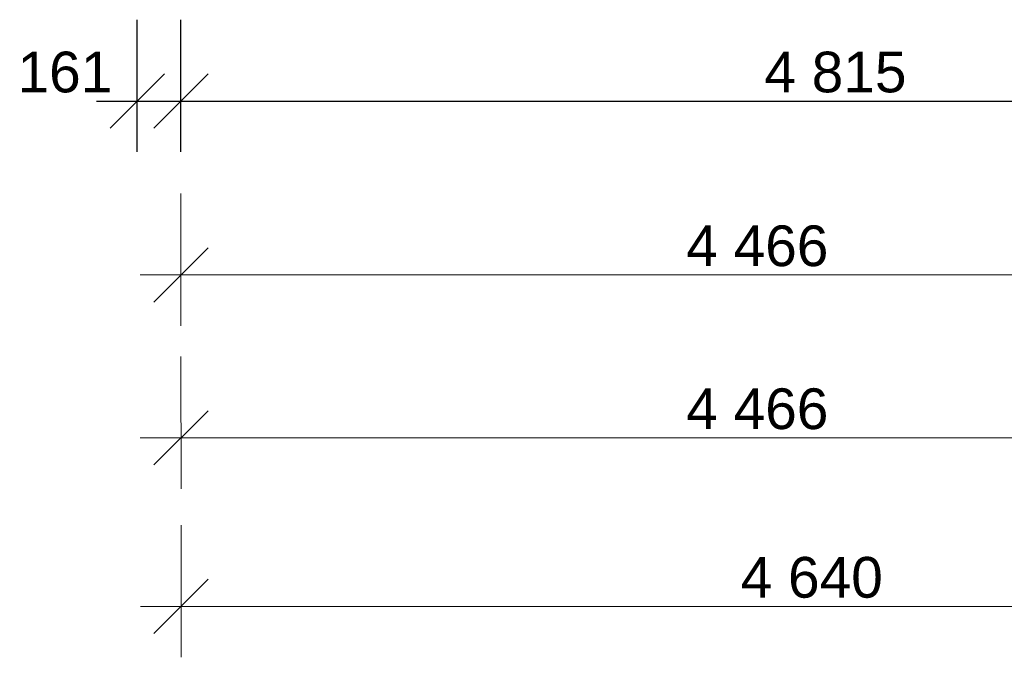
# Model space of a CAD drawing. Header units: millimetres. Extents: x -24674 to 2959, y -2688 to 20653.
# Tile 1 of 161: x -21078 to -17448, y -2625 to -275. Entities that reach past the tile are written whole.
import ezdxf

# ---------------------------------------------------------------- set-up
doc = ezdxf.new("R2010")
doc.units = ezdxf.units.MM
doc.header["$MEASUREMENT"] = 0
doc.layers.add('9._POHLED ZÁPADNÍ_1_Kóty - SP', color=7, linetype='Continuous')
doc.layers.add('9._POHLED ZÁPADNÍ_1_Nové_Kóty - SP', color=7, linetype='Continuous')
doc.styles.add('GENEROVANÝ_STYL_2', font='txt')

msp = doc.modelspace()

# ---------------------------------------------------------------- linework, layer by layer
at = {"layer": '9._POHLED ZÁPADNÍ_1_Kóty - SP', "color": 154, "linetype": 'Continuous', "lineweight": 13}
for p, q in [((-20483.4, -1403.3), (-20483.4, -915.8)), ((-20383.4, -1115.8), (-20583.4, -1315.8)), ((-20633.4, -1215.8), (-20483.4, -1215.8)), ((-20483.4, -1215.8), (-16017.3, -1215.4)), ((-20483.3, -2004), (-20483.4, -1516.5)), ((-20383.4, -1716.5), (-20583.3, -1916.5)), ((-20633.4, -1816.5), (-20483.4, -1816.5)), ((-20483.4, -1816.5), (-16017.2, -1816.1)), ((-20483.3, -2625.4), (-20483.3, -2137.9)), ((-20383.3, -2337.9), (-20583.3, -2537.9)), ((-20633.3, -2437.9), (-20483.3, -2437.9)), ((-20483.3, -2437.9), (-15843.7, -2437.5))]:
    msp.add_line(p, q, dxfattribs=at)
at = {"layer": '9._POHLED ZÁPADNÍ_1_Nové_Kóty - SP', "color": 1, "linetype": 'Continuous', "lineweight": 25}
for p, q in [((-20644.7, -762.5), (-20644.7, -275)), ((-20483.5, -762.5), (-20483.5, -275)), ((-20544.7, -475), (-20744.7, -675)), ((-20383.5, -475), (-20583.5, -675)), ((-20794.7, -575), (-20644.7, -575)), ((-20644.7, -575), (-20483.5, -575)), ((-20483.5, -575), (-15668.9, -575))]:
    msp.add_line(p, q, dxfattribs=at)

# ---------------------------------------------------------------- texts
at = {"layer": '9._POHLED ZÁPADNÍ_1_Kóty - SP', "color": 1, "linetype": 'Continuous', "lineweight": 25, "char_height": 150, "attachment_point": 7, "style": 'GENEROVANÝ_STYL_2'}
for s, insert, width in [('\\A1;{\\pql;\\fArial|b0|i0|c0|p38;161}', (-21086.2, -545), 341.487), ('\\A1;{\\pql;\\fArial|b0|i0|c0|p38;4\xa0815}', (-18332.7, -545), 512.914)]:
    msp.add_mtext(s, dxfattribs=dict(at, insert=insert, width=width))
at = {"layer": '9._POHLED ZÁPADNÍ_1_Kóty - SP', "color": 154, "linetype": 'Continuous', "lineweight": 13, "char_height": 150, "width": 512.914, "attachment_point": 7, "rotation": 0.0052, "style": 'GENEROVANÝ_STYL_2'}
for s, insert in [('\\A1;{\\pql;\\fArial|b0|i0|c0|p38;4\xa0466}', (-18620.6, -1185.6)), ('\\A1;{\\pql;\\fArial|b0|i0|c0|p38;4\xa0466}', (-18620.6, -1786.3)), ('\\A1;{\\pql;\\fArial|b0|i0|c0|p38;4\xa0640}', (-18420, -2407.7))]:
    msp.add_mtext(s, dxfattribs=dict(at, insert=insert))

doc.saveas('drawing.dxf')
